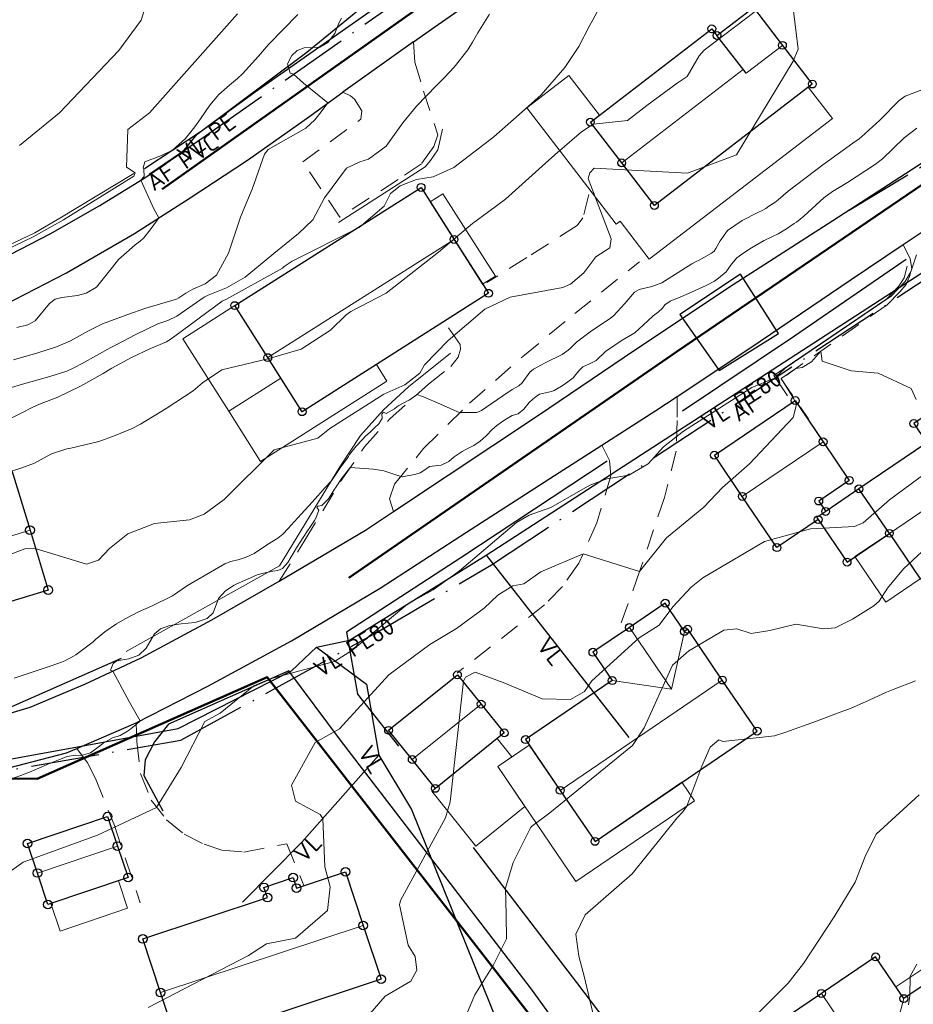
# Model space of a CAD drawing. Header units: metres. Extents: x 0 to 385757, y 0 to 6885278.
# Tile 41 of 108: x 308911 to 308976, y 6884101 to 6884173. Entities that reach past the tile are written whole.
import ezdxf

# ---------------------------------------------------------------- set-up
doc = ezdxf.new("R2010")
doc.units = ezdxf.units.M
for name, pattern in [('AvløpFelles', [7, 5, -1, 0, -1]), ('Overvann', [6, 5, -1]), ('STVEGKANT', [2.5, 1.5, -1])]:
    doc.linetypes.add(name, pattern=pattern)
for name, color, linetype, lineweight in [('_Ny overvann', 253, 'Continuous', 50), ('K--DI---05003--Bygningsdelelinje-HUSDIV', 8, 'Continuous', 9), ('K--DI---05041--TakoverbyggKant-OVERBYGG', 8, 'Continuous', 9), ('K--DI---05051--TrappBygg-HUSDIV', 8, 'Continuous', 9), ('K--DI---05061--Veranda-HUSDIV', 8, 'Continuous', 9), ('K--DI---05080--Bygningslinje-HUSDIV', 8, 'Continuous', 9), ('K--DI---05081--Taksprang-HUSDIV', 8, 'Continuous', 9), ('K--DI---06002--MurLoddrett-STMUR', 8, 'STREK MED BDS208', 9), ('K--DI---07007--AnnetVegarealAvgrensning-STVEGKANT', 252, 'STVEGKANT', 20), ('K--DI---07018--Vegdekkekant-VKANT', 250, 'Continuous', 25), ('K--DI---07521--Vegrekkverk-FENDERVERK', 8, 'Continuous', 30), ('K--DI---08000--LednTraseseksjon-Avløp felles', 1, 'AvløpFelles', 25), ('K--DI---08000--LednTraseseksjon-Over vann', 7, 'Overvann', 25), ('K--DI---08000--LednTraseseksjon-Vann', 5, 'Continuous', 25), ('K--DI---Høydekurve-KURVE', 8, 'Continuous', 9), ('K--DI---Høydekurve-TKURVE', 7, 'Continuous', 20), ('K--DI---Mønelinje-HUSDIV', 8, 'Continuous', 9)]:
    doc.layers.add(name, color=color, linetype=linetype, lineweight=lineweight)
for name, color, linetype in [('K--DI---', 7, 'Continuous'), ('K--DI---05009--TaksprangBunn', 9, 'Continuous'), ('K--DI---05014--Takkant-HUS_PRIKK', 8, 'Continuous'), ('K--DI---07535--FartsdemperAvgrensning', 9, 'Continuous'), ('K--DI---09111--KantUtsnitt', 9, 'Continuous'), ('K--DI---Gjerde', 9, 'Continuous'), ('K--DI---LednTraseseksjon-AF-Sosiinfo', 9, 'Continuous'), ('K--DI---LednTraseseksjon-VL-Sosiinfo', 9, 'Continuous'), ('K--DI---VegAnnenAvgrensning', 9, 'Continuous')]:
    doc.layers.add(name, color=color, linetype=linetype)
doc.layers.add('K--DI---HUS_PRIKK', color=7, linetype='Continuous', true_color=0x000000)
doc.styles.add('Focus CAT', font='isocpeur.ttf')
doc.linetypes.add('STREK MED BDS208', pattern='A,3.5,[208,BDS.shx,S=128,R=0,X=0,Y=0]', length=3.5)

# ---------------------------------------------------------------- blocks, each defined once
blk = doc.blocks.new('BDS199')
at = {"layer": 'K--DI---'}
blk.add_circle((0, 0), 5, dxfattribs=at)

msp = doc.modelspace()

# ---------------------------------------------------------------- linework, layer by layer
at = {"layer": '_Ny overvann'}
for points in [[(308921.2711, 6884160.6955), (308948.2511, 6884179.83), (308985.9965, 6884202.5142)], [(309009.4453, 6884183.302), (308958.8344, 6884148.8225), (308934.908, 6884132.3087)], [(308808.6711, 6884144.1509), (308861.5072, 6884122.5599), (308880.395, 6884117.7653), (308912.1402, 6884117.6003), (308928.9253, 6884125.0507), (308974.2093, 6884066.774)]]:
    msp.add_lwpolyline(points, dxfattribs=at)
at = {"layer": 'K--DI---05003--Bygningsdelelinje-HUSDIV'}
for points in [[(308969.1794, 6884136.5502, 22.25), (308969.0794, 6884136.7002, 22.18), (308969.7294, 6884137.1502, 22.18)], [(308969.18, 6884136.55, 22.25), (308969.08, 6884136.7, 22.18), (308969.73, 6884137.15, 22.18)]]:
    msp.add_polyline3d(points, dxfattribs=at)
at = {"layer": 'K--DI---05009--TaksprangBunn', "linetype": 'Continuous'}
for points in [[(308963.91, 6884169.17, 30.75), (308961.79, 6884171.93, 29.02)], [(308974.38, 6884135.55, 23.58), (308972.16, 6884138.8, 22.18)], [(308969.73, 6884137.15, 21.85), (308969.08, 6884136.7, 21.85), (308969.18, 6884136.55, 21.77)]]:
    msp.add_polyline3d(points, dxfattribs=at)
at = {"layer": 'K--DI---05014--Takkant-HUS_PRIKK', "elevation": 22.18, "flags": 128}
msp.add_lwpolyline([(308972.16, 6884138.8), (308969.73, 6884137.15)], dxfattribs=at)
at = {"layer": 'K--DI---05014--Takkant-HUS_PRIKK'}
for points in [[(308961.79, 6884171.93, 29.02), (308964.45, 6884173.97, 29.02), (308966.57, 6884171.21, 30.75), (308968.75, 6884168.38, 29.14), (308957.22, 6884159.51, 29.14), (308954.83, 6884162.62, 30.9), (308952.54, 6884165.6, 29.14), (308961.41, 6884172.42, 29.14), (308961.79, 6884171.93, 29.44)], [(308945.09, 6884153.09, 29.47), (308931.48, 6884144.44, 29.47), (308928.97, 6884148.39, 31.64), (308926.56, 6884152.19, 29.47), (308940.17, 6884160.83, 29.47), (308942.58, 6884157.03, 31.64), (308945.09, 6884153.09, 29.47)], [(308974.38, 6884135.55, 24.24), (308976.64, 6884132.23, 22.65), (308990.09, 6884141.38, 22.65), (308987.83, 6884144.7, 24.24), (308985.61, 6884147.95, 22.65), (308980.32, 6884144.35, 22.65), (308979.37, 6884145.75, 22.65), (308977.76, 6884144.65, 23.45), (308976.17, 6884143.57, 22.65), (308977.12, 6884142.17, 22.65), (308972.16, 6884138.8, 22.65)], [(308969.18, 6884136.55, 21.77), (308966.17, 6884134.51, 21.77), (308963.64, 6884138.25, 23.56), (308961.6, 6884141.26, 22.21), (308967.5, 6884145.25, 22.21), (308969.54, 6884142.24, 23.56), (308971.45, 6884139.42, 22.21), (308969.22, 6884137.91, 22.21), (308969.73, 6884137.15, 21.85)], [(308898.07, 6884136.1, 28.57), (308897.98, 6884136.4, 28.41), (308910.29, 6884140.15, 28.41), (308911.61, 6884135.78, 30.7), (308912.94, 6884131.41, 28.41), (308900.63, 6884127.67, 28.41), (308899.3, 6884132.04, 30.7), (308898.75, 6884133.84, 29.76)], [(308969.18, 6884136.55, 22.25), (308971.29, 6884133.45, 23.58), (308974.38, 6884135.55, 23.58)], [(308959.41, 6884128.38, 22.15), (308958.01, 6884130.45, 22.15), (308955.39, 6884128.67, 23.46), (308952.73, 6884126.86, 22.15), (308954.14, 6884124.79, 22.15), (308947.81, 6884120.48, 22.15), (308950.34, 6884116.77, 24.15), (308952.88, 6884113.04, 22.15), (308964.72, 6884121.1, 22.15), (308962.18, 6884124.83, 24.15), (308959.65, 6884128.54, 22.15), (308959.41, 6884128.38, 22.15)], [(308937.8, 6884121.16, 21.38), (308942.83, 6884125.21, 21.38), (308944.56, 6884123.07, 22.65), (308946.25, 6884120.97, 21.38), (308941.22, 6884116.91, 21.38), (308939.53, 6884119.02, 22.65), (308937.8, 6884121.16, 21.38)], [(308911.42, 6884112.89, 23.2), (308917.28, 6884114.86, 23.2), (308918, 6884112.7, 24.31), (308918.77, 6884110.4, 23.2), (308912.92, 6884108.43, 23.2), (308912.15, 6884110.73, 24.31), (308911.42, 6884112.89, 23.2)], [(308928.95, 6884108.93, 24.11), (308928.7, 6884109.68, 23.8), (308930.83, 6884110.39, 23.8), (308931.08, 6884109.63, 24.11), (308934.65, 6884110.82, 24.11), (308935.95, 6884106.9, 25.71), (308937.25, 6884102.97, 24.11), (308922.45, 6884098.06, 24.11), (308921.14, 6884101.99, 25.71), (308919.85, 6884105.91, 24.11), (308928.95, 6884108.93, 24.11)], [(308975.44, 6884101.55, 18.66), (308973.38, 6884104.6, 18.66), (308969.42, 6884101.93, 20.8), (308965.43, 6884099.23, 18.66), (308967.48, 6884096.19, 18.66), (308965.95, 6884095.16, 18.66), (308968.29, 6884091.69, 20.8), (308970.61, 6884088.25, 18.52), (308983.39, 6884096.87, 18.52), (308981.08, 6884100.31, 20.8), (308978.74, 6884103.77, 18.66), (308975.44, 6884101.55, 18.66)]]:
    msp.add_polyline3d(points, dxfattribs=at)
at = {"layer": 'K--DI---05041--TakoverbyggKant-OVERBYGG'}
msp.add_polyline3d([(308918.07, 6884110.16, 22.98), (308918.74, 6884108.15, 22.64), (308913.81, 6884106.49, 22.64), (308913.13, 6884108.51, 22.98), (308918.07, 6884110.16, 22.98)], dxfattribs=at)
at = {"layer": 'K--DI---05051--TrappBygg-HUSDIV'}
msp.add_polyline3d([(308974.86, 6884102.4, 16.52), (308977.19, 6884103.96, 15.34), (308977.76, 6884103.11, 15.34), (308975.44, 6884101.55, 16.52), (308974.86, 6884102.4, 16.52)], dxfattribs=at)
at = {"layer": 'K--DI---05061--Veranda-HUSDIV', "flags": 128}
for points, elevation in [([(308940.84, 6884159.78), (308941.77, 6884160.37), (308945.6, 6884154.34), (308944.67, 6884153.75), (308940.84, 6884159.78)], 27.69), ([(308929.92, 6884146.9), (308926.12, 6884144.48), (308922.76, 6884149.77), (308926.56, 6884152.19), (308929.92, 6884146.9)], 25.76), ([(308936.91, 6884147.9), (308931.48, 6884144.44), (308929.92, 6884146.9), (308926.12, 6884144.48), (308928.45, 6884140.81), (308937.68, 6884146.68), (308936.91, 6884147.9)], 27.39), ([(308976.64, 6884132.23), (308974.13, 6884130.53), (308971.87, 6884133.85), (308974.38, 6884135.55), (308976.64, 6884132.23)], 20.82), ([(308941.22, 6884116.91), (308940.95, 6884116.7), (308944.17, 6884112.7), (308947.76, 6884115.59), (308945.77, 6884118.51), (308946.81, 6884119.21), (308945.73, 6884120.55), (308941.22, 6884116.91)], 19.66), ([(308959.23, 6884117.36), (308952.88, 6884113.04), (308950.34, 6884116.77), (308948.08, 6884120.08), (308945.77, 6884118.51), (308951.49, 6884110.11), (308960.15, 6884116.01), (308959.23, 6884117.36)], 20.17)]:
    msp.add_lwpolyline(points, dxfattribs=dict(at, elevation=elevation))
at = {"layer": 'K--DI---05061--Veranda-HUSDIV'}
for points in [[(308951.8, 6884161.57, 26.61), (308947.9, 6884166.65, 26.65), (308950.96, 6884169, 26.56), (308953.2, 6884166.11, 26.49), (308952.54, 6884165.6, 26.52), (308954.21, 6884163.43, 26.56)], [(308954.21, 6884163.43, 27.66), (308957.22, 6884159.51, 27.59), (308968.46, 6884168.15, 27.61), (308970.22, 6884165.86, 27.63), (308956.84, 6884155.58, 27.69), (308954.71, 6884158.36, 27.68), (308954.43, 6884158.15, 27.68), (308951.8, 6884161.57, 27.67)]]:
    msp.add_polyline3d(points, dxfattribs=at)
at = {"layer": 'K--DI---05080--Bygningslinje-HUSDIV'}
for points in [[(308954.14, 6884124.79, 22.15), (308958.46, 6884124.17, 23.46), (308959.41, 6884128.38, 22.15)], [(308967.48, 6884096.19, 18.66), (308973.81, 6884095.41, 20.8), (308975.44, 6884101.55, 18.66)]]:
    msp.add_polyline3d(points, dxfattribs=at)
at = {"layer": 'K--DI---05081--Taksprang-HUSDIV'}
for points in [[(308963.91, 6884169.17, 30.75), (308963.7, 6884169.44, 30.9), (308961.79, 6884171.93, 29.44)], [(308974.38, 6884135.55, 24.24), (308972.16, 6884138.8, 22.65)], [(308969.73, 6884137.15, 22.18), (308969.08, 6884136.7, 22.18), (308969.18, 6884136.55, 22.25)]]:
    msp.add_polyline3d(points, dxfattribs=at)
at = {"layer": 'K--DI---06002--MurLoddrett-STMUR'}
for points in [[(308934.14, 6884158.26, 27.26), (308940.47, 6884162.34, 27.19), (308940.87, 6884162.79, 27.19), (308941.41, 6884163.58, 27.19), (308941.73, 6884165.09, 27.03)], [(308891, 6884155.32, 30.31), (308893.82, 6884151.21, 29.98), (308894.48, 6884150.7, 29.98), (308895.52, 6884150.46, 29.94), (308897.31, 6884150.96, 29.94), (308901.06, 6884152.36, 30.38), (308905.99, 6884154.68, 30.37), (308911.95, 6884157.5, 30.38), (308913.79, 6884158.57, 30.38), (308919.19, 6884161.85, 30.33)], [(308966.94, 6884145.6, 20.92), (308965.95, 6884147.09, 21.02), (308974.2, 6884152.68, 21.09), (308975.08, 6884153.62, 21.18), (308975.47, 6884154.22, 21.24), (308975.67, 6884155.07, 21.28)], [(308929.83, 6884133.18, 22.47), (308934.25, 6884140.41, 23.09), (308935.76, 6884142.69, 23.4), (308937.44, 6884144.58, 23.66), (308939.25, 6884146.25, 23.87), (308942.33, 6884148.71, 23.92)], [(308929.83, 6884133.18, 22.47), (308918.62, 6884126.91, 22.43)]]:
    msp.add_polyline3d(points, dxfattribs=at)
at = {"layer": 'K--DI---07007--AnnetVegarealAvgrensning-STVEGKANT'}
for points in [[(308939.63, 6884171.46, 27.54), (308939.73, 6884169.98, 27.52), (308940.34, 6884167.87, 27.45), (308941.41, 6884164.68, 27.34), (308941.11, 6884163.81, 27.32), (308940.21, 6884162.55, 27.36), (308938.49, 6884161.4, 27.45), (308934.25, 6884158.66, 27.49), (308931.53, 6884162.69, 27.68), (308935.77, 6884165.81, 27.65), (308935.84, 6884166.42, 27.68), (308935.32, 6884167.27, 27.76), (308935.02, 6884167.53, 27.85), (308934.47, 6884167.78, 27.92)], [(308952.42, 6884160.3, 24.11), (308952, 6884158.61, 24.17), (308951.58, 6884158.05, 24.17), (308947.89, 6884155.7, 24.33), (308944.97, 6884153.87, 24.27)], [(308975.39, 6884156.65, 21.32), (308975.91, 6884155.62, 21.26), (308976.02, 6884154.91, 21.18), (308975.85, 6884154.31, 21.11), (308975.6, 6884153.74, 21.06), (308975.15, 6884153.2, 20.98), (308974.21, 6884152.25, 20.65), (308966.49, 6884146.85, 19.9), (308968.49, 6884143.87, 19.8)], [(308938.15, 6884137.15, 21.73), (308937.88, 6884138.08, 21.82), (308938.23, 6884139.14, 21.86), (308940.35, 6884141.74, 22.48), (308943.72, 6884145.07, 23.14), (308947.61, 6884148.48, 23.62), (308951.41, 6884151.61, 23.81), (308956.13, 6884155.4, 23.86)], [(308929.82, 6884132.05, 21.79), (308931.69, 6884135.06, 21.66), (308934.4, 6884139.5, 21.88), (308936.05, 6884141.87, 22.22), (308937.89, 6884143.93, 22.69), (308940.71, 6884146.44, 23.13), (308942.34, 6884147.75, 23.46), (308942.88, 6884148.42, 23.48), (308943.06, 6884149.02, 23.48), (308943.04, 6884149.35, 23.48), (308941.85, 6884151.03, 23.54)], [(308958.87, 6884145.55, 21.45), (308958.89, 6884143.79, 21.42), (308958.82, 6884141.56, 21.32), (308957.95, 6884138.18, 20.94), (308956.14, 6884132.77, 20), (308954.55, 6884128.32, 19.36)], [(308953.38, 6884142, 21.45), (308953.95, 6884140.88, 21.36), (308954.04, 6884139.78, 21.12), (308953.02, 6884136.33, 20.35), (308951.7, 6884133.36, 19.9), (308950.5, 6884131.67, 19.76), (308949.2, 6884130.33, 19.57), (308942.8, 6884125.34, 19.17)], [(308919.36, 6884121.71, 22.01), (308919.4, 6884120.35, 21.91), (308919.69, 6884118.01, 21.48), (308920.45, 6884116.05, 21.11), (308921.59, 6884114.61, 21.09), (308922.87, 6884113.58, 20.92), (308924.33, 6884112.83, 20.82), (308925.62, 6884112.4, 20.69), (308927.23, 6884112.26, 20.57), (308930.37, 6884112.86, 20.55), (308931.61, 6884109.81, 20.51)], [(308915.03, 6884119.83, 22.1), (308915.8, 6884118.77, 22.03), (308916.38, 6884117.64, 21.79), (308917.78, 6884114.2, 21.01), (308919.65, 6884108.55, 20.52)]]:
    msp.add_polyline3d(points, dxfattribs=at)
at = {"layer": 'K--DI---07018--Vegdekkekant-VKANT'}
for points in [[(308939.63, 6884171.46, 27.54), (308941.17, 6884172.57, 27.44), (308945.99, 6884175.94, 27.04), (308951.39, 6884179.78, 26.57), (308956.26, 6884183.36, 26.02), (308961.78, 6884187.46, 25.54), (308966.57, 6884190.77, 25.11), (308970.35, 6884193.37, 24.88), (308973.96, 6884195.6, 24.64), (308976.94, 6884197.08, 24.41), (308979.61, 6884198.01, 24.29), (308982.04, 6884198.35, 24.17), (308984.16, 6884198.32, 23.99), (308986.09, 6884198.14, 23.91), (308988.84, 6884197.34, 23.6)], [(308938.15, 6884137.15, 21.73), (308942.15, 6884139.81, 21.71), (308948.68, 6884144.13, 21.59), (308955.84, 6884148.99, 21.59), (308962.97, 6884153.74, 21.47), (308970.24, 6884158.41, 21.32), (308976.79, 6884162.65, 21.16), (308983.12, 6884166.83, 21.01), (308990.2, 6884171.43, 20.81), (308996.16, 6884175.31, 20.81), (309001.6, 6884178.82, 20.76), (309002.74, 6884179.58, 20.76)], [(308922.77, 6884163.43, 28.8), (308923.82, 6884164.71, 28.64), (308931.82, 6884170.72, 28.05), (308939.66, 6884177.14, 27.35), (308940.11, 6884176.81, 27.34), (308940.83, 6884176.65, 27.34), (308942.5, 6884177.3, 27.25)], [(308902.66, 6884149.16, 29.13), (308906.9, 6884150.88, 29.23), (308910.51, 6884152.63, 29.3), (308914.28, 6884154.59, 29.32), (308919.24, 6884157.46, 29.1), (308923.3, 6884160.06, 28.87), (308927.49, 6884162.81, 28.55), (308931.87, 6884165.92, 28.12), (308934.47, 6884167.78, 27.92)], [(308893.83, 6884149.64, 29.1), (308895.47, 6884149.93, 29.11), (308898.55, 6884150.9, 29.16), (308901.75, 6884151.97, 29.21), (308905.31, 6884153.48, 29.24), (308909.45, 6884155.56, 29.28), (308913.09, 6884157.44, 29.33), (308916.72, 6884159.51, 29.32), (308920.08, 6884161.58, 28.96), (308922.77, 6884163.43, 28.8)], [(308958.87, 6884145.55, 21.45), (308964.18, 6884149.07, 21.45), (308971.59, 6884154.11, 21.41), (308975.39, 6884156.65, 21.32)], [(308919.36, 6884121.71, 22.01), (308924.59, 6884124.38, 21.85), (308930.71, 6884127.69, 21.8), (308937.19, 6884131.54, 21.68), (308943.5, 6884135.64, 21.6), (308950.25, 6884139.99, 21.45), (308953.38, 6884142, 21.45)], [(308904.79, 6884121.14, 22.53), (308908.11, 6884121.79, 22.4), (308911.62, 6884122.85, 22.18), (308915.62, 6884124.52, 22.08), (308919.72, 6884126.45, 21.92), (308924.9, 6884129.24, 21.92), (308929.82, 6884132.05, 21.79)], [(308890.91, 6884116.87, 22.81), (308893.02, 6884116.75, 22.7), (308899.04, 6884116.67, 22.7), (308903.97, 6884117.13, 22.7), (308908.83, 6884118.11, 22.29), (308914.28, 6884119.5, 22.11), (308915.03, 6884119.83, 22.1)]]:
    msp.add_polyline3d(points, dxfattribs=at)
at = {"layer": 'K--DI---07521--Vegrekkverk-FENDERVERK'}
msp.add_polyline3d([(308975.61, 6884155.57, 21.79), (308967.44, 6884149.95, 21.92), (308959.27, 6884144.48, 22.03)], dxfattribs=at)
at = {"layer": 'K--DI---07535--FartsdemperAvgrensning'}
msp.add_polyline3d([(308959.0794, 6884151.5302, 21.45), (308961.9394, 6884147.4402, 21.42), (308966.2894, 6884150.1502, 21.41), (308963.5094, 6884154.4902, 21.46), (308959.0794, 6884151.5302, 21.45)], dxfattribs=at)
at = {"layer": 'K--DI---07535--FartsdemperAvgrensning', "linetype": 'Continuous'}
msp.add_polyline3d([(308959.08, 6884151.53, 21.45), (308961.94, 6884147.44, 21.42), (308966.29, 6884150.15, 21.41), (308963.51, 6884154.49, 21.46), (308959.08, 6884151.53, 21.45)], dxfattribs=at)
at = {"layer": 'K--DI---08000--LednTraseseksjon-Avløp felles'}
for points in [[(308924.43, 6884164.6), (308948.59, 6884181.53), (308985.23, 6884203.41), (309014.88, 6884179.86)], [(308936.84, 6884128.25), (308945.31, 6884133.24), (308981.7, 6884157.24), (309014.88, 6884179.86)], [(308920.31, 6884161.79), (308924.43, 6884164.6)], [(308840.8, 6884135.38), (308862.74, 6884125.85), (308875.03, 6884122.2), (308888.58, 6884119.06), (308904.71, 6884117.32), (308922.62, 6884120.43), (308936.84, 6884128.25)]]:
    msp.add_lwpolyline(points, dxfattribs=at)
at = {"layer": 'K--DI---08000--LednTraseseksjon-Over vann'}
msp.add_lwpolyline([(308971.44, 6884159.17), (308985.9, 6884167.87)], dxfattribs=at)
at = {"layer": 'K--DI---08000--LednTraseseksjon-Vann'}
for points in [[(308928.05, 6884167.81), (308950.05, 6884183.25), (308985.51, 6884204.55), (309014.68, 6884181.6)], [(308919.98, 6884162.22), (308924.12, 6884164.93), (308928.05, 6884167.81)], [(308944.93, 6884133.95), (308981.53, 6884157.68)], [(308810.66, 6884149.05), (308862.96, 6884126.54), (308876.2, 6884122.72), (308888.9, 6884119.81), (308904.91, 6884118.09), (308922.43, 6884121.29), (308930.72, 6884125.51), (308932.54, 6884127.23)], [(308932.54, 6884127.23), (308934.94, 6884127.74), (308944.93, 6884133.95)], [(308944.93, 6884133.95), (308955.36, 6884120.64)]]:
    msp.add_lwpolyline(points, dxfattribs=at)
for points in [[(308932.54, 6884127.23, 21.46), (308936.18, 6884124.54, 20.2), (308937.09, 6884119.34, 19.6), (308939.48, 6884115.37, 19.3), (308947.5, 6884095.45, 16.9)], [(308937.09, 6884119.34, 19.6), (308931.46, 6884112.99, 20.1), (308927.12, 6884108.61, 20.3)]]:
    msp.add_polyline3d(points, dxfattribs=at)
at = {"layer": 'K--DI---09111--KantUtsnitt', "linetype": 'Continuous', "elevation": 21.45}
msp.add_lwpolyline([(308953.38, 6884142), (308957.32, 6884144.52), (308958.87, 6884145.55)], dxfattribs=at)
at = {"layer": 'K--DI---09111--KantUtsnitt', "linetype": 'Continuous'}
for points in [[(308939.63, 6884171.46, 27.54), (308941.17, 6884172.57, 27.44), (308945.99, 6884175.94, 27.04), (308951.39, 6884179.78, 26.57), (308956.26, 6884183.36, 26.02), (308961.78, 6884187.46, 25.54), (308966.57, 6884190.77, 25.11), (308970.35, 6884193.37, 24.88), (308973.96, 6884195.6, 24.64), (308976.94, 6884197.08, 24.41), (308979.61, 6884198.01, 24.29), (308982.04, 6884198.35, 24.17), (308984.16, 6884198.32, 23.99), (308986.09, 6884198.14, 23.91), (308988.84, 6884197.34, 23.6)], [(308938.15, 6884137.15, 21.73), (308942.15, 6884139.81, 21.71), (308948.68, 6884144.13, 21.59), (308955.84, 6884148.99, 21.59), (308962.97, 6884153.74, 21.47), (308970.24, 6884158.41, 21.32), (308976.79, 6884162.65, 21.16), (308983.12, 6884166.83, 21.01), (308990.2, 6884171.43, 20.81), (308996.16, 6884175.31, 20.81), (309001.6, 6884178.82, 20.76), (309002.74, 6884179.58, 20.76)], [(308922.77, 6884163.43, 28.8), (308923.82, 6884164.71, 28.64), (308931.82, 6884170.72, 28.05), (308939.66, 6884177.14, 27.35), (308940.11, 6884176.81, 27.34), (308940.83, 6884176.65, 27.34), (308942.5, 6884177.3, 27.25)], [(308939.63, 6884171.46, 27.54), (308934.47, 6884167.78, 27.92)], [(308902.66, 6884149.16, 29.13), (308906.9, 6884150.88, 29.23), (308910.51, 6884152.63, 29.3), (308914.28, 6884154.59, 29.32), (308919.24, 6884157.46, 29.1), (308923.3, 6884160.06, 28.87), (308927.49, 6884162.81, 28.55), (308931.87, 6884165.92, 28.12), (308934.47, 6884167.78, 27.92)], [(308893.83, 6884149.64, 29.1), (308895.47, 6884149.93, 29.11), (308898.55, 6884150.9, 29.16), (308901.75, 6884151.97, 29.21), (308905.31, 6884153.48, 29.24), (308909.45, 6884155.56, 29.28), (308913.09, 6884157.44, 29.33), (308916.72, 6884159.51, 29.32), (308920.08, 6884161.58, 28.96), (308922.77, 6884163.43, 28.8)], [(308975.39, 6884156.65, 21.32), (308979.12, 6884159.14, 21.23), (308980.55, 6884160.11, 21.2)], [(308958.87, 6884145.55, 21.45), (308964.18, 6884149.07, 21.45), (308971.59, 6884154.11, 21.41), (308975.39, 6884156.65, 21.32)], [(308919.36, 6884121.71, 22.01), (308924.59, 6884124.38, 21.85), (308930.71, 6884127.69, 21.8), (308937.19, 6884131.54, 21.68), (308943.5, 6884135.64, 21.6), (308950.25, 6884139.99, 21.45), (308953.38, 6884142, 21.45)], [(308929.82, 6884132.05, 21.79), (308936.11, 6884135.79, 21.75), (308938.15, 6884137.15, 21.73)], [(308904.79, 6884121.14, 22.53), (308908.11, 6884121.79, 22.4), (308911.62, 6884122.85, 22.18), (308915.62, 6884124.52, 22.08), (308919.72, 6884126.45, 21.92), (308924.9, 6884129.24, 21.92), (308929.82, 6884132.05, 21.79)], [(308915.03, 6884119.83, 22.1), (308919.36, 6884121.71, 22.01)], [(308890.91, 6884116.87, 22.81), (308893.02, 6884116.75, 22.7), (308899.04, 6884116.67, 22.7), (308903.97, 6884117.13, 22.7), (308908.83, 6884118.11, 22.29), (308914.28, 6884119.5, 22.11), (308915.03, 6884119.83, 22.1)]]:
    msp.add_polyline3d(points, dxfattribs=at)
at = {"layer": 'K--DI---Gjerde', "linetype": 'Continuous'}
for points in [[(308953.76, 6884140.82, 22.23), (308943.16, 6884133.81, 22.21), (308934.73, 6884128.34, 22.15), (308935.53, 6884123.8, 21.2), (308938.52, 6884120.01, 20.52)], [(308901.11, 6884127.28, 24.26), (308902.39, 6884123.42, 24.09), (308904.92, 6884121.46, 23.89), (308909.85, 6884122.71, 23.68), (308918.3, 6884126.42, 23.28)], [(308965.83, 6884078.34, 16.37), (308959.42, 6884087.18, 17.24), (308955.1, 6884092.75, 17.53), (308948.25, 6884102.23, 18.86), (308941.21, 6884111.43, 19.74), (308934.3, 6884120.43, 20.76), (308930.51, 6884125.5, 21.39), (308921.73, 6884121.6, 22.02), (308920.7, 6884120.32, 22.07), (308920.02, 6884119, 22.08), (308919.93, 6884117.86, 22.08), (308921.32, 6884115.27, 21.98)], [(308943.97, 6884112.59, 19.62), (308951.53, 6884102.73, 18.66), (308958.41, 6884093.64, 17.54)]]:
    msp.add_polyline3d(points, dxfattribs=at)
at = {"layer": 'K--DI---Høydekurve-KURVE', "flags": 128}
for points, elevation in [([(308967.29, 6884174.54), (308967.72, 6884170.94), (308967.36, 6884170.05), (308963.22, 6884163.22), (308959.64, 6884161.87), (308952.82, 6884162.23), (308952.49, 6884161.89), (308952.37, 6884161.49), (308954.06, 6884157.08), (308953.97, 6884156.41), (308952.95, 6884155.75), (308952.06, 6884154.59), (308951.09, 6884153.75), (308950.52, 6884153.51), (308946.69, 6884152.82), (308944.82, 6884151.93), (308942.16, 6884149.65), (308940.42, 6884147.87), (308940.08, 6884147.26), (308938.99, 6884146.4), (308937.45, 6884145.72), (308933.5, 6884143.22), (308932.64, 6884142.5), (308929.45, 6884141.65), (308925.8, 6884138.03), (308924.32, 6884136.94), (308923.27, 6884136.53), (308920.71, 6884136.27), (308918.75, 6884135.52), (308917.41, 6884134.45), (308916.62, 6884133.6), (308915.73, 6884133.31), (308911.99, 6884134.45), (308911.24, 6884134.42), (308901.75, 6884130.81)], 24), ([(308953.27, 6884174.09), (308952.46, 6884172.59), (308951.69, 6884171.13), (308950.68, 6884169.6), (308948.94, 6884167.6), (308947.34, 6884166.16), (308946.31, 6884165.25), (308945.48, 6884164.53), (308942.56, 6884162.28), (308941.05, 6884161.61), (308939.84, 6884161.4), (308938.65, 6884160.95), (308937.95, 6884160.38), (308937.48, 6884159.45), (308935.66, 6884157.91), (308930.77, 6884155.45), (308930.17, 6884155.05), (308930.04, 6884154.94), (308929.83, 6884154.81), (308925.97, 6884152.67), (308925.7, 6884152.55), (308925.65, 6884152.52), (308922.18, 6884149.96), (308921.84, 6884149.72), (308921.58, 6884149.55), (308920.36, 6884149.03), (308919.02, 6884148.4), (308917.59, 6884147.61), (308916.94, 6884147.23), (308915.3, 6884146.3), (308913.64, 6884145.49), (308912.29, 6884144.98), (308911.81, 6884144.77), (308910.97, 6884144.34), (308909.35, 6884143.56)], 26), ([(308920.14, 6884174.36), (308919.72, 6884173.04), (308918.1, 6884170.83), (308913.77, 6884166.29), (308910.85, 6884163.88)], 31), ([(308945.17, 6884173.5), (308944.33, 6884172.12), (308943.94, 6884171.45), (308943.59, 6884170.89), (308942.59, 6884169.61), (308941.88, 6884168.85), (308941.31, 6884168.27), (308939.84, 6884166.76), (308938.85, 6884165.56), (308937.62, 6884163.85), (308936.33, 6884162.89), (308935.69, 6884162.71), (308934.73, 6884162.23), (308933.12, 6884160.06), (308932.26, 6884158.47), (308931.22, 6884157.46), (308929.41, 6884156), (308927.33, 6884154.27), (308925.95, 6884153.49), (308924.61, 6884152.96), (308924.32, 6884152.81), (308922.33, 6884151.42), (308921.67, 6884151.11), (308920.94, 6884150.85), (308919.29, 6884150.05), (308917.96, 6884149.36), (308917.5, 6884149.12), (308915.41, 6884147.97), (308914.85, 6884147.67), (308914.3, 6884147.41), (308913.06, 6884147), (308911.07, 6884146.44), (308908.38, 6884145.64)], 27), ([(308934.35, 6884173.19), (308934.16, 6884172.84), (308933.87, 6884172.07), (308933.37, 6884171.41), (308932.78, 6884171.08), (308931.64, 6884171.03), (308931.13, 6884170.84), (308930.74, 6884170.46), (308930.42, 6884169.86), (308930.61, 6884169.18), (308930.86, 6884169.11), (308931.59, 6884168.45), (308933.37, 6884167), (308932.88, 6884166.35), (308932.41, 6884165.76), (308931.75, 6884165.17), (308929.01, 6884163.6), (308928.74, 6884163.25), (308927.83, 6884160.71), (308927.45, 6884159.77), (308926.98, 6884158.66), (308926.89, 6884158.36), (308926.1, 6884156.02), (308925.23, 6884154.41), (308924.41, 6884153.78), (308923.5, 6884153.39), (308922.99, 6884153.11), (308922.47, 6884152.75), (308922.3, 6884152.67), (308920.07, 6884152.01), (308918.67, 6884151.51), (308916.91, 6884150.86), (308915.88, 6884150.34), (308914.57, 6884149.62), (308913.55, 6884149.18), (308912.17, 6884148.74), (308910.39, 6884148.24)], 28), ([(308931.17, 6884173.46), (308929.02, 6884171.28), (308928.29, 6884170.42), (308927.12, 6884169.12), (308926.77, 6884168.79), (308926.18, 6884168.3), (308925.41, 6884167.61), (308924.74, 6884166.84), (308924.07, 6884165.85), (308923.66, 6884165.26), (308922.96, 6884164.41), (308922.02, 6884163.54), (308921.21, 6884163.15), (308920, 6884162.7), (308919.88, 6884162.26), (308919.93, 6884162.13), (308919.94, 6884161.62), (308919.71, 6884161.35), (308920.66, 6884159.27), (308921.02, 6884158.6), (308920.91, 6884158.45), (308920.38, 6884157.74), (308919.92, 6884157.14), (308919.66, 6884156.91), (308919.29, 6884156.63), (308918.65, 6884156.07), (308918.08, 6884155.55), (308917.64, 6884154.99), (308916.47, 6884153.54), (308915.7, 6884153.11), (308915.07, 6884152.93), (308913.94, 6884152.79), (308913.44, 6884152.66), (308913.04, 6884152.34), (308911.98, 6884151.09), (308911.45, 6884150.78), (308910.65, 6884150.6)], 29), ([(308978.37, 6884168.56), (308975.53, 6884167.5), (308975.1, 6884167.18), (308973.68, 6884165.75), (308972.88, 6884165.02), (308972.34, 6884164.52), (308972.18, 6884164.39), (308971.71, 6884164.07), (308969.87, 6884162.72), (308969.52, 6884162.47), (308966.99, 6884160.55), (308966.27, 6884159.93), (308966.01, 6884159.73), (308965.58, 6884159.45), (308965.37, 6884159.3), (308965.14, 6884159.16), (308964.73, 6884158.96), (308963.64, 6884158.42), (308962.55, 6884157.67), (308962.03, 6884156.93), (308961.71, 6884156.37), (308961.58, 6884156.18), (308961.39, 6884156.03), (308960.48, 6884155.52), (308960.28, 6884155.42), (308959.95, 6884155.24), (308957.75, 6884153.85), (308957.04, 6884153.59), (308956.1, 6884153.36), (308955.77, 6884153.17), (308955.06, 6884152.34), (308954.25, 6884151.46), (308953.99, 6884151.25), (308952.62, 6884150.36), (308951.52, 6884149.52), (308951.06, 6884149.06), (308950.92, 6884148.93), (308950.49, 6884148.63), (308949.25, 6884148.02), (308948.98, 6884147.87), (308948.38, 6884147.54), (308948.12, 6884147.33), (308947.57, 6884146.56), (308947.32, 6884146.34), (308946.83, 6884146.07), (308946.14, 6884145.6), (308944.59, 6884144.52), (308944.25, 6884144.39), (308943.1, 6884144.37), (308943, 6884144.35), (308941.6, 6884144.99), (308940.34, 6884145.52), (308940.14, 6884145.6), (308939.88, 6884145.7), (308939.3, 6884145.29), (308939.23, 6884145.25), (308938.56, 6884144.9), (308938.4, 6884144.8), (308938.24, 6884144.65), (308937.63, 6884144.3), (308937.43, 6884144.4), (308937.31, 6884144.26), (308937.34, 6884143.94), (308937.1, 6884143.56), (308936.8, 6884143.28), (308936.47, 6884142.98), (308936.11, 6884142.64), (308935.87, 6884142.39), (308935.44, 6884141.92), (308935.34, 6884141.81), (308934.95, 6884141.3), (308934.87, 6884141.16), (308934.78, 6884141.03), (308934.31, 6884140.4), (308934.26, 6884140.34), (308933.77, 6884139.61), (308933.62, 6884139.38), (308933.15, 6884138.87), (308932.63, 6884138.29), (308932.22, 6884137.84), (308931.44, 6884136.98), (308930.9, 6884136.39), (308930.46, 6884135.91), (308930.08, 6884135.5), (308929.72, 6884135.2), (308928.96, 6884134.73), (308927.99, 6884134.07), (308927.4, 6884133.8), (308926.89, 6884133.65), (308926.28, 6884133.49), (308925.84, 6884133.33), (308923.12, 6884131.74), (308922.01, 6884130.99), (308920.49, 6884130.23), (308919.53, 6884129.82), (308918.55, 6884129.31), (308917.92, 6884128.93), (308917.08, 6884128.35), (308916.4, 6884127.8), (308916.21, 6884127.63), (308914.96, 6884126.68), (308914.78, 6884126.57), (308914.57, 6884126.45), (308914.36, 6884126.35), (308914.14, 6884126.24), (308913.91, 6884126.14), (308913.15, 6884125.87), (308910.46, 6884124.96)], 23), ([(308976.39, 6884165.16), (308975.46, 6884164.46), (308973.87, 6884162.92), (308973.38, 6884162.53), (308971.96, 6884161.6), (308971.32, 6884161.2), (308970.23, 6884160.54), (308969.6, 6884160.06), (308968.14, 6884158.73), (308967.59, 6884158.3), (308967.42, 6884158.19), (308966.87, 6884157.8), (308966.27, 6884157.44), (308965.23, 6884156.95), (308964.31, 6884156.42), (308963.69, 6884155.99), (308963.24, 6884155.68), (308962.86, 6884155.23), (308962.45, 6884154.65), (308961.91, 6884154.19), (308961.6, 6884153.99), (308960.99, 6884153.66), (308959.93, 6884153.18), (308959.16, 6884152.83), (308958.36, 6884152.51), (308957.99, 6884152.26), (308957.81, 6884152.01), (308957.5, 6884151.71), (308957.13, 6884151.44), (308956.75, 6884151.08), (308955.78, 6884150.21), (308954.87, 6884149.67), (308953.64, 6884148.83), (308952.97, 6884148.17), (308952.48, 6884147.93), (308952, 6884147.72), (308951.71, 6884147.42), (308951.29, 6884146.92), (308950.89, 6884146.61), (308950.55, 6884146.39), (308949.89, 6884145.98), (308949.7, 6884145.91), (308948.83, 6884145.72), (308948.58, 6884145.55), (308948.33, 6884145.35), (308948.06, 6884145.11), (308947.69, 6884144.62), (308947.26, 6884144.29), (308946.83, 6884144.15), (308946.23, 6884143.8), (308945.7, 6884143.43), (308945.38, 6884143.17), (308944.93, 6884142.68), (308944.5, 6884142.28), (308944.02, 6884141.97), (308943.4, 6884141.66), (308943.17, 6884141.53), (308942.6, 6884141.14), (308942.2, 6884140.81), (308941.65, 6884140.53), (308941.39, 6884140.52), (308940.79, 6884140.43), (308940.53, 6884140.25), (308940.1, 6884139.98), (308939.72, 6884139.86), (308938.9, 6884139.71), (308938.82, 6884139.69), (308938.78, 6884139.69), (308938.69, 6884139.71), (308937.46, 6884140.11), (308936.69, 6884140.24), (308935, 6884140.36), (308934.95, 6884140.3), (308934.39, 6884139.59), (308934.34, 6884139.51), (308933.92, 6884138.88), (308933.85, 6884138.77), (308933.46, 6884138.15), (308933.37, 6884138.02), (308932.93, 6884137.59), (308932.63, 6884137.54), (308932.55, 6884137.43), (308932.7, 6884137.24), (308932.51, 6884136.71), (308932.38, 6884136.5), (308932.04, 6884135.97), (308931.88, 6884135.74), (308931.56, 6884135.24), (308931.38, 6884134.97), (308931.08, 6884134.48), (308930.9, 6884134.19), (308930.61, 6884133.71), (308930.43, 6884133.43), (308930.06, 6884132.99), (308929.72, 6884132.84), (308929.34, 6884132.78), (308928.66, 6884132.65), (308928.2, 6884132.52), (308926.63, 6884131.81), (308926.53, 6884131.76), (308925.88, 6884131.36), (308925.38, 6884130.8), (308924.99, 6884129.75), (308924.56, 6884129.33), (308923.68, 6884129.04), (308922.64, 6884128.94), (308921.83, 6884128.82), (308921.15, 6884128.58), (308920.69, 6884128.21), (308920.1, 6884127.15), (308919.56, 6884126.65), (308918.83, 6884126.37), (308917.94, 6884126.24), (308917.69, 6884126.05), (308917.49, 6884125.54), (308917.67, 6884125.49), (308918.88, 6884123.21), (308919.65, 6884121.86), (308919.36, 6884121.57), (308918.87, 6884121.2), (308918.72, 6884121.09), (308918.19, 6884120.77), (308917.97, 6884120.71), (308917.68, 6884120.64), (308916.94, 6884120.22), (308916.69, 6884120.01), (308916.03, 6884119.5), (308915.34, 6884119.32), (308914.93, 6884119.34), (308914.33, 6884119.24), (308913.63, 6884118.98), (308913.03, 6884118.74), (308912.25, 6884118.39), (308911.56, 6884118.1), (308910.94, 6884117.86), (308910.37, 6884117.65)], 22), ([(308976.36, 6884155.91), (308975.96, 6884154.65), (308975.53, 6884153.96), (308974.51, 6884152.88), (308966.77, 6884147.63), (308966.11, 6884147.02), (308966.15, 6884146.79), (308965.88, 6884146.83), (308964.33, 6884146.2), (308959.35, 6884143.02), (308957.89, 6884141.86), (308956.76, 6884140.64), (308955.34, 6884139.79), (308953.75, 6884139.54), (308952.5, 6884139.08), (308949.65, 6884137.43), (308948.07, 6884136.89), (308947.15, 6884136.34), (308942.99, 6884132.81), (308941.06, 6884131.43), (308939.21, 6884130.4), (308935.19, 6884127.04), (308933.86, 6884126.18), (308929.14, 6884124.93), (308927.96, 6884124.4), (308925.49, 6884122.42), (308924.37, 6884121.81), (308922.65, 6884118.45), (308920.85, 6884115.51), (308916.54, 6884113.5), (308911.12, 6884111.52), (308910.26, 6884110.91)], 21), ([(308978.12, 6884140.76), (308974.38, 6884137.99), (308972.46, 6884136.33), (308971.83, 6884136.04), (308968.62, 6884135.87), (308965.27, 6884134.96), (308960.76, 6884132.29), (308959.91, 6884131.62), (308958.56, 6884130.19), (308957.56, 6884128.85), (308956.11, 6884127.91), (308952.65, 6884124.78), (308952.12, 6884123.99), (308951.1, 6884123.41), (308949.03, 6884123.45), (308946.17, 6884124.66), (308944.13, 6884125.41), (308943.43, 6884125.03), (308943.27, 6884124.76), (308942.3, 6884115.92), (308941.95, 6884114.77), (308938.66, 6884108.73), (308938.61, 6884108.41), (308939.22, 6884105.46), (308939.74, 6884104.62), (308939.87, 6884103.64), (308939.42, 6884102.82), (308937.54, 6884101.72), (308934.76, 6884098.48)], 19), ([(308977.77, 6884135.15), (308975.41, 6884132.95), (308974.25, 6884131.55), (308973.64, 6884130.59), (308973.25, 6884130.25), (308971.68, 6884129.29), (308970.43, 6884128.65), (308969.56, 6884128.57), (308967.55, 6884128.91), (308965.65, 6884128.46), (308964.29, 6884128.22), (308963.25, 6884128.57), (308962.3, 6884128.47), (308961.27, 6884127.87), (308959.74, 6884126.97), (308958.54, 6884125.91), (308956.48, 6884121.34), (308955.63, 6884120.05), (308949.59, 6884115.13), (308948.25, 6884114.14), (308948.17, 6884114.04), (308946.89, 6884111.5), (308946.34, 6884109.61), (308946.39, 6884107.65), (308946.42, 6884105.91), (308945.44, 6884103.96), (308944.09, 6884101.83), (308943.49, 6884100.4)], 18), ([(308976.28, 6884124.77), (308974.65, 6884124.15), (308974.18, 6884123.94), (308972.65, 6884123.23), (308971.59, 6884122.78), (308970.41, 6884122.34), (308969.07, 6884121.82), (308966.74, 6884120.99), (308965.98, 6884120.76), (308962.21, 6884120.34), (308961.92, 6884120.46), (308961.28, 6884119.92), (308960.69, 6884118.54), (308959.59, 6884115.61), (308959.3, 6884115.2), (308958.88, 6884114.77), (308955.6, 6884110.67), (308952.16, 6884107.67), (308951.47, 6884106.27), (308951.69, 6884104.66), (308952.09, 6884103.19), (308952.89, 6884099.77)], 17), ([(308976.55, 6884116.45), (308975.38, 6884115.38), (308973.42, 6884113.56), (308972.62, 6884111.94), (308971.88, 6884110.05), (308970.34, 6884107.52), (308968.1, 6884104.12), (308966.99, 6884102.68), (308964.72, 6884100.41)], 16)]:
    msp.add_lwpolyline(points, dxfattribs=dict(at, elevation=elevation))
at = {"layer": 'K--DI---Høydekurve-TKURVE', "flags": 128}
for points, elevation in [([(308926.76, 6884173.52), (308920.33, 6884166.29), (308918.76, 6884165.06), (308918.65, 6884162.3), (308919.3, 6884161.89), (308919.2, 6884161.65), (308914.06, 6884158.46), (308911.84, 6884157.21), (308906.32, 6884154.56)], 30), ([(308964.57, 6884173.68), (308960.86, 6884170.87), (308960.49, 6884170.45), (308959.61, 6884168.93), (308958.89, 6884168.45), (308956.66, 6884166.81), (308955.25, 6884165.73), (308953.23, 6884165.51), (308952.75, 6884165.44), (308951.89, 6884164.9), (308949.94, 6884163.2), (308949.27, 6884162.59), (308946.33, 6884159.97), (308945.13, 6884159.06), (308943.92, 6884158.18), (308941.45, 6884156.09), (308937.62, 6884153.1), (308935.04, 6884151.75), (308934.71, 6884151.52), (308933.57, 6884150.39), (308931.42, 6884149.01), (308928.98, 6884148.31), (308925.62, 6884147.51), (308924.22, 6884146.54), (308923.53, 6884145.96), (308921.55, 6884144.68), (308919.69, 6884143.54), (308919.08, 6884143.22), (308917.84, 6884142.7), (308916.63, 6884142.26), (308914.58, 6884141.78), (308914.3, 6884141.72), (308913.19, 6884141.36), (308912.87, 6884141.19), (308911.94, 6884140.67), (308911, 6884140.34), (308909.11, 6884139.72)], 25), ([(308976.34, 6884145.33), (308975.98, 6884146.13), (308973.56, 6884147.26), (308971.59, 6884147.43), (308969.48, 6884148.12), (308969.37, 6884148.87), (308968.7, 6884148.08), (308968.02, 6884147.66), (308967.55, 6884147.59), (308966.47, 6884146.86), (308967.41, 6884145.39), (308967.61, 6884144.97), (308967.35, 6884144.01), (308964.16, 6884140.63), (308962.19, 6884138.91), (308960.83, 6884137.46), (308958.1, 6884135.22), (308956.14, 6884132.77), (308952.02, 6884134.05), (308948.93, 6884132.73), (308947.69, 6884131.86), (308946.88, 6884131.72), (308945.77, 6884131.03), (308944.78, 6884130.08), (308942.77, 6884128.59), (308940.81, 6884127.43), (308937.82, 6884125.22), (308934.21, 6884121.26), (308932.45, 6884120.26), (308930.72, 6884117.16), (308931, 6884115.98), (308932.81, 6884115.01), (308933, 6884114.72), (308933.14, 6884111.18), (308933.53, 6884109.71), (308933.35, 6884108), (308930.99, 6884105.98), (308928.89, 6884105.56), (308927.58, 6884104.7), (308920.24, 6884100.89)], 20), ([(308976.39, 6884104.08), (308975.9, 6884103.2), (308975.87, 6884101.75), (308975.79, 6884101.09)], 15)]:
    msp.add_lwpolyline(points, dxfattribs=dict(at, elevation=elevation))
at = {"layer": 'K--DI---Mønelinje-HUSDIV', "flags": 128}
for points, elevation in [([(308963.91, 6884169.17), (308966.57, 6884171.21)], 30.75), ([(308963.7, 6884169.44), (308954.83, 6884162.62)], 30.9), ([(308928.97, 6884148.39), (308942.58, 6884157.03)], 31.64), ([(308987.83, 6884144.7), (308974.38, 6884135.55)], 24.24), ([(308969.54, 6884142.24), (308963.64, 6884138.25)], 23.56), ([(308911.61, 6884135.78), (308899.3, 6884132.04)], 30.7), ([(308958.46, 6884124.17), (308955.39, 6884128.67)], 23.46), ([(308962.18, 6884124.83), (308950.34, 6884116.77)], 24.15), ([(308944.56, 6884123.07), (308939.53, 6884119.02)], 22.65), ([(308918, 6884112.7), (308912.15, 6884110.73)], 24.31), ([(308935.95, 6884106.9), (308921.14, 6884101.99)], 25.71), ([(308973.81, 6884095.41), (308969.42, 6884101.93)], 20.8)]:
    msp.add_lwpolyline(points, dxfattribs=dict(at, elevation=elevation))
at = {"layer": 'K--DI---VegAnnenAvgrensning', "linetype": 'Continuous', "elevation": 21.45}
msp.add_lwpolyline([(308953.38, 6884142), (308957.32, 6884144.52), (308958.87, 6884145.55)], dxfattribs=at)
at = {"layer": 'K--DI---VegAnnenAvgrensning', "linetype": 'Continuous'}
for points in [[(308939.63, 6884171.46, 27.54), (308934.47, 6884167.78, 27.92)], [(308975.39, 6884156.65, 21.32), (308979.12, 6884159.14, 21.23), (308980.55, 6884160.11, 21.2)], [(308929.82, 6884132.05, 21.79), (308936.11, 6884135.79, 21.75), (308938.15, 6884137.15, 21.73)], [(308915.03, 6884119.83, 22.1), (308919.36, 6884121.71, 22.01)]]:
    msp.add_polyline3d(points, dxfattribs=at)

# ---------------------------------------------------------------- block references
at = {"layer": 'K--DI---HUS_PRIKK', "linetype": 'Continuous'}
for p, xscale, yscale, rotation in [((308961.41, 6884172.42, 29.14), 0.05701890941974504, 0.05701890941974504, 307.7939429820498), ((308961.79, 6884171.93, 29.02), 0.05705860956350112, 0.05705860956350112, 37.48522245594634), ((308961.79, 6884171.93, 29.44), 0.05701890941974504, 0.05701890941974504, 307.7939429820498), ((308966.57, 6884171.21, 30.75), 0.0570426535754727, 0.0570426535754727, 307.6077084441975), ((308968.75, 6884168.38, 29.14), 0.05704740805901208, 0.05704740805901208, 217.5709934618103), ((308952.54, 6884165.6, 29.14), 0.05704934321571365, 0.05704934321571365, 37.55610316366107), ((308954.83, 6884162.62, 30.9), 0.0570513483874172, 0.0570513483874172, 127.5407063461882), ((308940.17, 6884160.83, 29.47), 0.05796829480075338, 0.05796829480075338, 302.3833004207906), ((308957.22, 6884159.51, 29.14), 0.05705119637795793, 0.05705119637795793, 127.5418724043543), ((308942.58, 6884157.03, 31.64), 0.0579421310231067, 0.0579421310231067, 302.4994121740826), ((308945.09, 6884153.09, 29.47), 0.05795582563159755, 0.05795582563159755, 212.4384923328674), ((308945.09, 6884153.09, 29.47), 0.05795582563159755, 0.05795582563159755, 212.4384923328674), ((308926.56, 6884152.19, 29.47), 0.05796259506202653, 0.05796259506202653, 32.40849651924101), ((308928.97, 6884148.39, 31.64), 0.05796829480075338, 0.05796829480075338, 122.3833004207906), ((308967.5, 6884145.25, 22.21), 0.05760262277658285, 0.05760262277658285, 304.1270977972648), ((308931.48, 6884144.44, 29.47), 0.0579569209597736, 0.0579569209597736, 122.4336336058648), ((308976.17, 6884143.57, 22.65), 0.05759633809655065, 0.05759633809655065, 304.1596945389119), ((308969.54, 6884142.24, 23.56), 0.05760593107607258, 0.05760593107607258, 304.1099802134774), ((308961.6, 6884141.26, 22.21), 0.05761380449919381, 0.05761380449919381, 34.06935647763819), ((308971.45, 6884139.42, 22.21), 0.05760726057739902, 0.05760726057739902, 214.1031092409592), ((308963.64, 6884138.25, 23.56), 0.05760262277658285, 0.05760262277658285, 124.1270977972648), ((308972.16, 6884138.8, 22.65), 0.05758982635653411, 0.05758982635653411, 214.1935789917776), ((308972.16, 6884138.8, 22.18), 0.05759301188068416, 0.05759301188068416, 214.1769887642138), ((308969.22, 6884137.91, 22.21), 0.05765414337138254, 0.05765414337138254, 303.8636905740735), ((308969.73, 6884137.15, 21.85), 0.05765414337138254, 0.05765414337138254, 303.8636905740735), ((308969.73, 6884137.15, 22.18), 0.05759301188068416, 0.05759301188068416, 214.1769887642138), ((308969.18, 6884136.55, 21.77), 0.05760262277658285, 0.05760262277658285, 214.1270977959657), ((308969.18, 6884136.55, 22.25), 0.05758075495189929, 0.05758075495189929, 304.2409715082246), ((308911.61, 6884135.78, 30.7), 0.06411101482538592, 0.06411101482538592, 286.9275130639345), ((308974.38, 6884135.55, 24.24), 0.05758017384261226, 0.05758017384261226, 304.2440149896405), ((308974.38, 6884135.55, 23.58), 0.05758850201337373, 0.05758850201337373, 34.20048412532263), ((308966.17, 6884134.51, 21.77), 0.05761228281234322, 0.05761228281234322, 124.0771952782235), ((308971.29, 6884133.45, 23.58), 0.05758850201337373, 0.05758850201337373, 34.20048412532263), ((308912.94, 6884131.41, 28.41), 0.06412760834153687, 0.06412760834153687, 196.8997274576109), ((308958.01, 6884130.45, 22.15), 0.05759017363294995, 0.05759017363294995, 214.1917690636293), ((308955.39, 6884128.67, 23.46), 0.05758220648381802, 0.05758220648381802, 214.2333732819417), ((308959.41, 6884128.38, 22.15), 0.05761336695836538, 0.05761336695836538, 124.0716098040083), ((308959.41, 6884128.38, 22.15), 0.05761336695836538, 0.05761336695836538, 124.0716098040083), ((308959.65, 6884128.54, 22.15), 0.05768882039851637, 0.05768882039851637, 213.690067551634), ((308952.73, 6884126.86, 22.15), 0.05757691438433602, 0.05757691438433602, 304.2611028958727), ((308942.83, 6884125.21, 21.38), 0.05688511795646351, 0.05688511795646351, 308.952462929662), ((308954.14, 6884124.79, 22.15), 0.05757896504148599, 0.05757896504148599, 214.2503488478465), ((308962.18, 6884124.83, 24.15), 0.05757109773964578, 0.05757109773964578, 124.291668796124), ((308944.56, 6884123.07, 22.65), 0.05689858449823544, 0.05689858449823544, 308.8257862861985), ((308937.8, 6884121.16, 21.38), 0.05689706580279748, 0.05689706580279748, 38.83993949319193), ((308937.8, 6884121.16, 21.38), 0.05689706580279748, 0.05689706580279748, 38.83993949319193), ((308946.25, 6884120.97, 21.38), 0.05688970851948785, 0.05688970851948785, 218.9089789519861), ((308964.72, 6884121.1, 22.15), 0.05757836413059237, 0.05757836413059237, 124.2534989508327), ((308947.81, 6884120.48, 22.15), 0.05757109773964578, 0.05757109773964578, 304.2916687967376), ((308939.53, 6884119.02, 22.65), 0.05688511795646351, 0.05688511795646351, 128.9524629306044), ((308941.22, 6884116.91, 21.38), 0.05691301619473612, 0.05691301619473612, 128.6929080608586), ((308950.34, 6884116.77, 24.15), 0.05757836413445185, 0.05757836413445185, 304.2534989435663), ((308917.28, 6884114.86, 23.2), 0.06324555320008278, 0.06324555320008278, 288.4349488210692), ((308952.88, 6884113.04, 22.15), 0.05758002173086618, 0.05758002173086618, 34.24481180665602), ((308911.42, 6884112.89, 23.2), 0.0631649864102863, 0.0631649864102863, 18.58148502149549), ((308911.42, 6884112.89, 23.2), 0.0631649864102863, 0.0631649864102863, 18.58148502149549), ((308918, 6884112.7, 24.31), 0.0632044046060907, 0.0632044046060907, 288.5096499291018), ((308912.15, 6884110.73, 24.31), 0.06311479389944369, 0.06311479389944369, 108.6733487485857), ((308918.77, 6884110.4, 23.2), 0.06314879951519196, 0.06314879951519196, 198.6110623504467), ((308930.83, 6884110.39, 23.8), 0.06337128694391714, 0.06337128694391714, 288.2084844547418), ((308934.65, 6884110.82, 24.11), 0.06329409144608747, 0.06329409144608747, 288.3472065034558), ((308928.7, 6884109.68, 23.8), 0.06324555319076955, 0.06324555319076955, 18.4349488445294), ((308931.08, 6884109.63, 24.11), 0.06324555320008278, 0.06324555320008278, 18.4349488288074), ((308928.95, 6884108.93, 24.11), 0.06324555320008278, 0.06324555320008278, 108.434948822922), ((308928.95, 6884108.93, 24.11), 0.06324555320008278, 0.06324555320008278, 108.434948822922), ((308912.92, 6884108.43, 23.2), 0.06320440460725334, 0.06320440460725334, 108.5096499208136), ((308935.95, 6884106.9, 25.71), 0.0633182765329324, 0.0633182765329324, 288.3036371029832), ((308919.85, 6884105.91, 24.11), 0.06328735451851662, 0.06328735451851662, 18.35936076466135), ((308973.38, 6884104.6, 18.66), 0.05762936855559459, 0.05762936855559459, 213.9895201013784), ((308937.25, 6884102.97, 24.11), 0.06329054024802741, 0.06329054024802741, 198.3536123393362), ((308921.14, 6884101.99, 25.71), 0.06336741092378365, 0.06336741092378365, 108.2154258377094), ((308969.42, 6884101.93, 20.8), 0.05761059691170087, 0.05761059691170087, 214.0858869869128), ((308975.44, 6884101.55, 18.66), 0.05762039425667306, 0.05762039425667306, 124.0354787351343), ((308975.44, 6884101.55, 18.66), 0.05762039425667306, 0.05762039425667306, 124.0354787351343)]:
    msp.add_blockref('BDS199', p, dxfattribs=dict(at, xscale=xscale, yscale=yscale, rotation=rotation))

# ---------------------------------------------------------------- texts
at = {"layer": 'K--DI---LednTraseseksjon-AF-Sosiinfo', "linetype": 'Continuous', "char_height": 1.25, "attachment_point": 2, "style": 'Focus CAT'}
for s, insert, rotation in [('AF PVC', (308922.37, 6884163.195), 34.295507), ('AF', (308963.505, 6884145.24), 33.405724)]:
    msp.add_mtext(s, dxfattribs=dict(at, insert=insert, rotation=rotation))
at = {"layer": 'K--DI---LednTraseseksjon-VL-Sosiinfo', "linetype": 'Continuous', "char_height": 1.25, "attachment_point": 2, "style": 'Focus CAT'}
for s, insert, rotation in [('VL PE', (308924.12, 6884164.93), 36.234872), ('VL PE80', (308963.23, 6884145.815), 32.957788), ('VL PE80', (308934.94, 6884127.74), 31.865978), ('VL', (308950.145, 6884127.295), 308.083007), ('VL', (308937.09, 6884119.34, 19.6), 301.048576), ('VL', (308931.46, 6884112.99, 20.1), 45.262823)]:
    msp.add_mtext(s, dxfattribs=dict(at, insert=insert, rotation=rotation))

doc.saveas('drawing.dxf')
